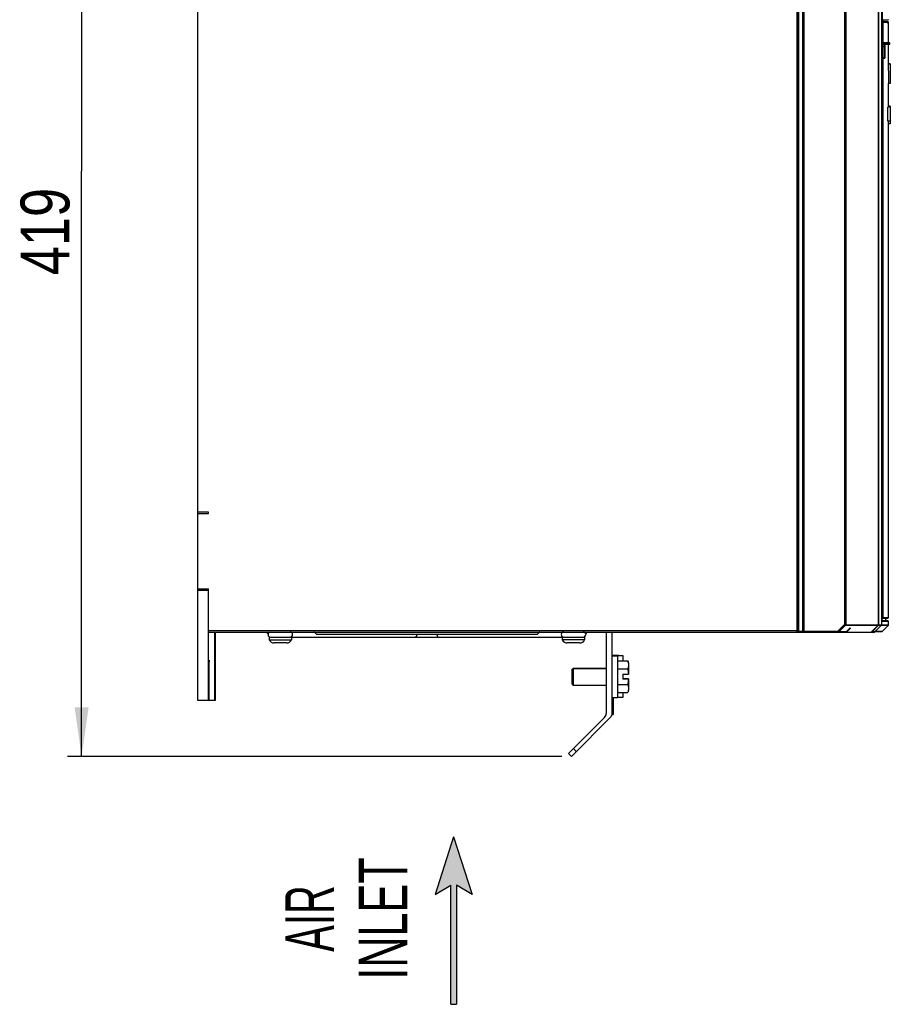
# Model space of a CAD drawing. Extents: x 0 to 420, y 0 to 297.
# Tile 12 of 37: x 135 to 198, y 114 to 184. Entities that reach past the tile are written whole.
import ezdxf
from ezdxf.enums import TextEntityAlignment as Align

# ---------------------------------------------------------------- set-up
doc = ezdxf.new("R2010")
doc.units = 0
doc.header["$LTSCALE"] = 23.1
doc.layers.get('0').update_dxf_attribs({"linetype": 'CONTINUOUS'})
doc.styles.get("Standard").update_dxf_attribs({"font": 'txt', "width": 0.8})
doc.styles.add('TEXTSTYLE_1', font='txt', dxfattribs={"width": 0.8})
doc.dimstyles.get("Standard").update_dxf_attribs({"dimtxt": 2.5, "dimasz": 2.5, "dimexe": 1.25, "dimexo": 0.625, "dimtad": 1, "dimcen": 2.5, "dimazin": 3, "dimtfac": 1, "dimtmove": 0, "dimatfit": 3})

# ---------------------------------------------------------------- blocks, each defined once
blk = doc.blocks.new('_FILLED')
at = {"color": 0, "linetype": 'BYBLOCK'}
blk.add_solid([(0, 0), (-1, 0.143), (-1, -0.143)], dxfattribs=at)
blk = doc.blocks.new('*D13')
at = {"color": 2, "linetype": 'CONTINUOUS'}
for p, q in [((147.472, 215.407), (138.861, 215.407)), ((139.861, 215.407), (139.861, 173.507)), ((139.861, 131.607), (139.861, 173.507)), ((174.263, 131.607), (138.861, 131.607))]:
    blk.add_line(p, q, dxfattribs=at)
at = {"color": 2, "linetype": 'CONTINUOUS', "xscale": 3.5, "yscale": 3.5, "zscale": 3.5}
for p, rotation in [((139.861, 215.407), 90), ((139.861, 131.607), 270)]:
    blk.add_blockref('_FILLED', p, dxfattribs=dict(at, rotation=rotation))
at = {"color": 5, "linetype": 'CONTINUOUS', "width": 0.8}
blk.add_text('419', height=3.5, rotation=90, dxfattribs=at).set_placement((138.986, 166.064))
blk = doc.blocks.new('ARROW_BL3', base_point=(166.513, 119.85))
at = {"color": 7, "linetype": 'CONTINUOUS'}
for p, q in [((166.513, 125.85), (165.197, 121.723)), ((166.513, 125.85), (167.83, 121.723)), ((165.197, 121.723), (166.314, 122.388)), ((166.314, 113.85), (166.314, 122.388)), ((166.713, 122.388), (166.713, 113.85)), ((167.83, 121.723), (166.713, 122.388)), ((166.314, 113.85), (166.713, 113.85))]:
    blk.add_line(p, q, dxfattribs=at)
for points in [[(165.197, 121.723), (166.513, 125.85), (166.314, 122.388)], [(166.314, 122.388), (166.513, 125.85), (166.713, 122.388)], [(166.513, 125.85), (167.83, 121.723), (166.713, 122.388)], [(166.314, 113.85), (166.314, 122.388), (166.713, 122.388)], [(166.713, 122.388), (166.713, 113.85), (166.314, 113.85)]]:
    blk.add_solid(points, dxfattribs=at)

msp = doc.modelspace()

# ---------------------------------------------------------------- linework, layer by layer
at = {"color": 9, "linetype": 'CONTINUOUS'}
for p, q in [((191.126, 140.507), (191.126, 210.507)), ((191.226, 210.457), (191.226, 140.557)), ((191.526, 140.557), (191.526, 210.457)), ((191.626, 140.507), (191.626, 210.507)), ((194.508, 210.456), (194.508, 141.049)), ((194.606, 210.407), (194.606, 141.028)), ((196.958, 210.407), (196.958, 141.028)), ((197.184, 141.028), (197.184, 210.507)), ((197.241, 184.227), (197.218, 184.227)), ((197.218, 141.257), (197.218, 184.227)), ((197.245, 184.357), (197.245, 184.207)), ((197.652, 184.157), (197.255, 184.157)), ((197.255, 184.157), (197.255, 141.557)), ((197.646, 184.188), (197.647, 184.18)), ((197.657, 183.907), (197.656, 183.959)), ((197.659, 183.852), (197.658, 183.864)), ((197.661, 183.747), (197.66, 183.782)), ((197.665, 183.621), (197.665, 183.625)), ((197.669, 183.497), (197.669, 183.504)), ((197.669, 183.485), (197.669, 183.496)), ((197.77, 182.687), (197.426, 182.687)), ((197.437, 182.627), (197.77, 182.627)), ((197.394, 182.407), (197.292, 182.407)), ((197.374, 182.407), (197.374, 181.627)), ((197.394, 182.407), (197.394, 181.631)), ((197.401, 182.307), (197.401, 182.321)), ((197.401, 182.307), (197.401, 182.307)), ((197.402, 182.373), (197.402, 182.378)), ((197.402, 182.343), (197.402, 182.347)), ((197.405, 182.443), (197.405, 182.446)), ((197.422, 182.595), (197.426, 182.609)), ((197.394, 181.631), (197.292, 181.631)), ((197.374, 181.627), (197.375, 181.619)), ((197.38, 181.608), (197.375, 181.607)), ((197.386, 181.608), (197.381, 181.607)), ((197.391, 181.61), (197.386, 181.608)), ((197.395, 181.613), (197.391, 181.61)), ((197.395, 181.627), (197.401, 181.627)), ((197.401, 181.631), (197.401, 181.631)), ((194.004, 140.557), (194.508, 141.049)), ((194.508, 141.049), (194.606, 141.028)), ((194.508, 141.049), (194.591, 140.993)), ((194.606, 141.028), (197.67, 141.028)), ((197.67, 141.257), (197.218, 141.257)), ((197.255, 141.557), (197.67, 141.557)), ((148.95, 140.607), (191.176, 140.607)), ((194.004, 140.557), (191.176, 140.557)), ((194.109, 140.522), (194.004, 140.557)), ((194.004, 140.507), (194.004, 140.557)), ((194.109, 140.522), (194.592, 140.993)), ((194.632, 140.522), (194.109, 140.522)), ((194.592, 140.993), (196.931, 140.993)), ((196.432, 140.51), (196.431, 140.509)), ((196.48, 140.522), (196.445, 140.522)), ((196.921, 140.983), (196.48, 140.522)), ((196.944, 140.993), (196.493, 140.522)), ((196.686, 140.522), (196.493, 140.522)), ((196.686, 140.522), (196.686, 140.522)), ((196.733, 140.562), (197.169, 140.993)), ((196.733, 140.562), (197.225, 140.562)), ((196.931, 140.993), (196.938, 141)), ((196.931, 140.992), (196.931, 140.993)), ((196.931, 140.993), (196.931, 140.992)), ((196.936, 140.991), (196.931, 140.992)), ((196.938, 141), (196.942, 141.009)), ((196.944, 140.993), (197.158, 140.993)), ((197.158, 140.993), (197.158, 140.993)), ((197.163, 140.999), (197.165, 140.997)), ((197.169, 140.993), (197.656, 140.993)), ((178.245, 138.807), (177.845, 138.807)), ((178.068, 138.82), (178.068, 138.815)), ((149.005, 137.807), (148.981, 137.807)), ((175.088, 132.171), (175.299, 131.961))]:
    msp.add_line(p, q, dxfattribs=at)
at = {"color": 7, "linetype": 'CONTINUOUS'}
for p, q in [((191.176, 140.557), (191.176, 210.457)), ((191.576, 210.457), (191.576, 140.557)), ((196.946, 141.028), (196.946, 210.407)), ((197.173, 210.407), (197.173, 141.028)), ((197.241, 184.225), (197.241, 210.467)), ((148.195, 149.089), (148.195, 201.925)), ((197.218, 184.223), (197.218, 184.227)), ((197.218, 141.264), (197.218, 184.223)), ((197.604, 184.207), (197.218, 184.207)), ((197.218, 184.204), (197.223, 184.202)), ((197.241, 184.357), (197.65, 184.357)), ((197.241, 184.225), (197.241, 184.227)), ((197.265, 184.357), (197.265, 184.207)), ((197.627, 184.203), (197.621, 184.205)), ((197.646, 184.188), (197.642, 184.192)), ((197.646, 184.188), (197.652, 184.178)), ((197.652, 184.178), (197.656, 184.168)), ((197.652, 184.142), (197.652, 184.159)), ((197.652, 184.157), (197.652, 184.159)), ((197.656, 183.959), (197.652, 184.142)), ((197.656, 184.168), (197.657, 184.159)), ((197.657, 184.151), (197.657, 184.159)), ((197.658, 184.077), (197.657, 184.151)), ((197.662, 183.867), (197.658, 184.077)), ((197.66, 183.782), (197.656, 183.959)), ((197.665, 183.625), (197.66, 183.782)), ((197.67, 183.498), (197.662, 183.867)), ((197.668, 183.527), (197.665, 183.625)), ((197.669, 183.496), (197.668, 183.527)), ((197.67, 183.478), (197.669, 183.496)), ((197.67, 183.476), (197.67, 183.498)), ((197.67, 182.707), (197.67, 183.477)), ((197.75, 182.707), (197.326, 182.707)), ((197.77, 182.627), (197.77, 182.687)), ((197.292, 181.631), (197.292, 182.407)), ((197.426, 182.607), (197.75, 182.607)), ((197.67, 181.179), (197.67, 182.607)), ((197.294, 181.607), (197.381, 181.607)), ((197.381, 181.607), (197.382, 181.607)), ((197.401, 181.63), (197.401, 181.631)), ((197.796, 181.179), (197.65, 181.179)), ((197.796, 181.185), (197.67, 181.185)), ((197.796, 181.185), (197.796, 179.779)), ((197.796, 179.779), (197.658, 179.779)), ((197.67, 178.115), (197.67, 179.779)), ((197.613, 177.099), (197.622, 178.099)), ((197.796, 178.099), (197.622, 178.099)), ((197.796, 178.115), (197.646, 178.115)), ((197.796, 178.174), (197.67, 178.174)), ((197.796, 178.174), (197.796, 177.099)), ((197.796, 177.099), (197.613, 177.099)), ((197.796, 177.082), (197.646, 177.082)), ((197.647, 177.082), (197.649, 176.903)), ((197.796, 177.099), (197.796, 176.903)), ((197.796, 176.903), (197.649, 176.903)), ((197.67, 141.557), (197.67, 176.903)), ((148.95, 149.089), (148.195, 149.089)), ((148.196, 135.607), (148.196, 149.089)), ((148.196, 148.989), (148.95, 148.989)), ((148.95, 148.989), (148.95, 149.089)), ((148.196, 143.597), (148.95, 143.597)), ((148.196, 143.497), (148.95, 143.497)), ((148.95, 140.592), (148.95, 143.597)), ((197.218, 141.507), (197.62, 141.507)), ((197.62, 141.307), (197.218, 141.307)), ((197.218, 141.264), (197.218, 141.257)), ((197.47, 141.307), (197.47, 141.507)), ((197.67, 141.028), (197.67, 141.257)), ((148.95, 140.562), (148.95, 140.592)), ((148.95, 140.537), (148.95, 140.562)), ((148.951, 140.507), (196.651, 140.507)), ((148.954, 135.607), (148.954, 140.507)), ((149.386, 140.507), (149.386, 135.607)), ((149.434, 140.507), (149.434, 135.607)), ((172.444, 140.327), (156.748, 140.327)), ((177.445, 140.507), (177.445, 134.674)), ((177.845, 140.507), (177.845, 134.59)), ((194.632, 140.522), (194.92, 140.804)), ((194.668, 140.507), (194.92, 140.754)), ((194.92, 140.804), (194.92, 140.754)), ((196.432, 140.51), (196.431, 140.509)), ((196.432, 140.51), (196.931, 140.992)), ((196.686, 140.522), (197.158, 140.993)), ((196.712, 140.547), (197.189, 140.547)), ((196.931, 140.992), (196.933, 140.995)), ((197.225, 140.562), (197.656, 140.993)), ((153.296, 140.147), (175.896, 140.147)), ((153.296, 140.147), (153.296, 139.947)), ((153.296, 139.947), (154.896, 139.947)), ((154.536, 139.727), (153.656, 139.727)), ((154.896, 140.147), (154.896, 139.947)), ((174.296, 140.147), (174.296, 139.947)), ((175.896, 139.947), (174.296, 139.947)), ((175.536, 139.727), (174.656, 139.727)), ((175.896, 140.147), (175.896, 139.947)), ((148.984, 138.25), (148.983, 138.137)), ((149.002, 138.25), (149, 138.345)), ((149.004, 138.137), (149.002, 138.25)), ((177.845, 138.828), (178.245, 138.828)), ((177.872, 138.814), (177.919, 138.815)), ((178.246, 138.819), (177.95, 138.82)), ((178.245, 138.828), (178.245, 138.821)), ((178.245, 138.821), (178.44, 138.82)), ((178.381, 138.815), (178.245, 138.814)), ((178.245, 138.814), (178.245, 135.807)), ((178.245, 138.437), (178.985, 138.437)), ((178.278, 138.816), (178.324, 138.817)), ((178.538, 138.816), (178.381, 138.815)), ((178.606, 138.816), (178.538, 138.816)), ((178.645, 138.818), (178.645, 138.437)), ((178.645, 138.457), (178.985, 138.457)), ((179.045, 138.272), (178.985, 138.437)), ((179.045, 138.292), (178.992, 138.439)), ((179.045, 138.292), (179.045, 137.487)), ((148.982, 137.944), (148.981, 135.607)), ((148.983, 138.137), (148.982, 137.944)), ((149.005, 137.944), (149.004, 138.137)), ((149.005, 135.607), (149.005, 137.944)), ((175.015, 137.848), (175.095, 137.928)), ((175.015, 137.827), (175.095, 137.907)), ((175.015, 136.787), (175.015, 137.848)), ((175.095, 137.928), (177.445, 137.928)), ((175.095, 136.707), (175.095, 137.928)), ((175.095, 137.907), (177.445, 137.907)), ((178.245, 137.872), (178.985, 137.872)), ((175.015, 136.787), (175.095, 136.707)), ((178.645, 137.487), (179.045, 137.487)), ((178.645, 137.487), (178.645, 137.127)), ((179.045, 137.148), (178.645, 137.148)), ((179.045, 137.127), (178.645, 137.127)), ((179.034, 137.148), (179.033, 137.127)), ((179.045, 137.148), (179.045, 136.343)), ((175.095, 136.707), (177.445, 136.707)), ((178.245, 136.743), (178.985, 136.743)), ((178.245, 136.178), (178.985, 136.178)), ((178.645, 136.178), (178.645, 135.818)), ((179.045, 136.343), (178.985, 136.178)), ((149.434, 135.607), (148.196, 135.607)), ((178.245, 135.807), (177.845, 135.807)), ((177.845, 135.797), (177.945, 135.797)), ((177.945, 135.797), (177.945, 134.597)), ((178.381, 135.815), (178.245, 135.814)), ((178.538, 135.816), (178.381, 135.815)), ((178.606, 135.816), (178.538, 135.816)), ((174.733, 131.819), (177.327, 134.39)), ((174.945, 131.607), (177.787, 134.449)), ((177.845, 134.597), (177.945, 134.597)), ((174.733, 131.819), (174.945, 131.607))]:
    msp.add_line(p, q, dxfattribs=at)
for points in [[(197.223, 184.207), (197.228, 184.208), (197.231, 184.209), (197.234, 184.211), (197.237, 184.213), (197.238, 184.216), (197.24, 184.219), (197.24, 184.221), (197.241, 184.224), (197.241, 184.225)], [(197.223, 184.202), (197.23, 184.198), (197.236, 184.193), (197.242, 184.187), (197.246, 184.182), (197.25, 184.176), (197.252, 184.17), (197.254, 184.163), (197.255, 184.157)], [(197.604, 184.207), (197.61, 184.207), (197.617, 184.205), (197.623, 184.203), (197.628, 184.2), (197.633, 184.197), (197.638, 184.193), (197.642, 184.188)], [(197.621, 184.205), (197.615, 184.207), (197.608, 184.207)], [(197.642, 184.192), (197.638, 184.197), (197.633, 184.2), (197.627, 184.203)], [(197.652, 184.159), (197.651, 184.168), (197.648, 184.178), (197.642, 184.188)], [(197.292, 182.407), (197.292, 182.443), (197.293, 182.479), (197.294, 182.513), (197.296, 182.546), (197.298, 182.577), (197.3, 182.606), (197.303, 182.631), (197.307, 182.654), (197.31, 182.673), (197.314, 182.688), (197.318, 182.698), (197.322, 182.705), (197.326, 182.707)], [(197.401, 181.631), (197.401, 182.321), (197.402, 182.347), (197.402, 182.373), (197.403, 182.398), (197.404, 182.421)], [(197.404, 182.421), (197.405, 182.443), (197.406, 182.464), (197.408, 182.484), (197.409, 182.502), (197.411, 182.518), (197.412, 182.533), (197.414, 182.547), (197.416, 182.56), (197.417, 182.571), (197.419, 182.58), (197.421, 182.589), (197.423, 182.596), (197.424, 182.602), (197.426, 182.607), (197.427, 182.61), (197.428, 182.612), (197.428, 182.612)], [(197.294, 181.607), (197.294, 181.608), (197.293, 181.61), (197.293, 181.612), (197.292, 181.616), (197.292, 181.621), (197.292, 181.626), (197.292, 181.631)], [(197.382, 181.607), (197.386, 181.608), (197.389, 181.609)], [(197.389, 181.609), (197.392, 181.61), (197.394, 181.612), (197.396, 181.614), (197.398, 181.616), (197.399, 181.619), (197.4, 181.621), (197.401, 181.624), (197.401, 181.626), (197.401, 181.628), (197.401, 181.63)], [(197.65, 181.179), (197.655, 180.246), (197.658, 179.779)], [(197.646, 178.115), (197.645, 178.113), (197.645, 178.109), (197.644, 178.101), (197.644, 178.099)], [(197.644, 177.099), (197.644, 177.097), (197.645, 177.089), (197.645, 177.084), (197.646, 177.082)], [(196.946, 141.028), (196.945, 141.019), (196.943, 141.01)], [(197.158, 140.993), (197.164, 141), (197.169, 141.009), (197.172, 141.018), (197.173, 141.028)], [(197.218, 141.511), (197.223, 141.513), (197.23, 141.517), (197.236, 141.522), (197.242, 141.527), (197.246, 141.533), (197.25, 141.539), (197.252, 141.545), (197.254, 141.551), (197.255, 141.557)], [(148.951, 140.507), (148.951, 140.508), (148.951, 140.512), (148.951, 140.518), (148.95, 140.526), (148.95, 140.537)], [(156.605, 140.435), (156.591, 140.452), (156.576, 140.468), (156.56, 140.481), (156.544, 140.492), (156.527, 140.501), (156.51, 140.506), (156.492, 140.507)], [(156.748, 140.327), (156.73, 140.329), (156.712, 140.335), (156.694, 140.344), (156.678, 140.356), (156.662, 140.37), (156.647, 140.386), (156.633, 140.402), (156.605, 140.435)], [(172.558, 140.401), (172.544, 140.385), (172.529, 140.369), (172.513, 140.355), (172.497, 140.343), (172.48, 140.335), (172.462, 140.329), (172.444, 140.327)], [(172.699, 140.507), (172.681, 140.505), (172.664, 140.5), (172.646, 140.491), (172.63, 140.48), (172.614, 140.466), (172.599, 140.45), (172.585, 140.434), (172.558, 140.401)], [(194.632, 140.522), (194.626, 140.517), (194.619, 140.513), (194.611, 140.51), (194.604, 140.508), (194.596, 140.507)], [(196.428, 140.507), (196.429, 140.507), (196.43, 140.508), (196.431, 140.509)], [(196.651, 140.507), (196.661, 140.508), (196.67, 140.511), (196.679, 140.516), (196.686, 140.522)], [(196.943, 141.01), (196.938, 141.001), (196.933, 140.995)], [(148.993, 138.487), (148.993, 138.486), (148.991, 138.479), (148.99, 138.466), (148.989, 138.445), (148.988, 138.418), (148.987, 138.384), (148.986, 138.345), (148.984, 138.25)], [(149, 138.345), (149, 138.384), (148.998, 138.418), (148.997, 138.445), (148.996, 138.466), (148.995, 138.479), (148.994, 138.486), (148.993, 138.487)], [(177.845, 138.813), (177.848, 138.814), (177.857, 138.814), (177.872, 138.814)], [(177.95, 138.82), (177.893, 138.821), (177.872, 138.821), (177.857, 138.821), (177.848, 138.822), (177.846, 138.822)], [(177.919, 138.815), (178.118, 138.815), (178.278, 138.816)], [(178.345, 138.818), (178.345, 138.818), (178.338, 138.818), (178.324, 138.818), (178.304, 138.819), (178.246, 138.819)], [(178.324, 138.817), (178.338, 138.817), (178.345, 138.817), (178.345, 138.818)], [(178.44, 138.82), (178.576, 138.819), (178.606, 138.819), (178.628, 138.818), (178.641, 138.818), (178.645, 138.818)], [(178.645, 138.818), (178.641, 138.817), (178.628, 138.817), (178.606, 138.816)], [(178.985, 138.457), (179.007, 138.393), (179.02, 138.341)], [(178.985, 138.437), (179.007, 138.372), (179.023, 138.31)], [(179.023, 138.31), (179.034, 138.248), (179.04, 138.185), (179.04, 138.123), (179.034, 138.061), (179.023, 137.999), (179.007, 137.936), (178.985, 137.872)], [(178.985, 137.872), (179.002, 137.773), (179.016, 137.677), (179.027, 137.582), (179.034, 137.487)], [(179.034, 137.127), (179.027, 137.032), (179.016, 136.937), (179.002, 136.841), (178.985, 136.743)], [(178.985, 136.743), (179.007, 136.678), (179.023, 136.616), (179.034, 136.554), (179.04, 136.491), (179.04, 136.429), (179.034, 136.367), (179.023, 136.305), (179.007, 136.242), (178.985, 136.178)], [(178.645, 135.818), (178.641, 135.817), (178.628, 135.817), (178.606, 135.816)]]:
    msp.add_lwpolyline(points, dxfattribs=at)
at = {"color": 9, "linetype": 'CONTINUOUS'}
for points in [[(197.67, 183.476), (197.67, 183.475), (197.67, 183.475), (197.669, 183.485)], [(197.406, 182.707), (197.403, 182.705), (197.399, 182.699), (197.395, 182.688), (197.392, 182.673), (197.388, 182.654), (197.385, 182.631), (197.383, 182.606), (197.38, 182.577), (197.378, 182.546), (197.377, 182.513), (197.375, 182.479), (197.375, 182.443), (197.374, 182.407)], [(197.426, 182.687), (197.422, 182.685), (197.419, 182.679), (197.415, 182.669), (197.412, 182.655), (197.408, 182.637), (197.405, 182.617), (197.402, 182.593), (197.4, 182.566), (197.398, 182.537), (197.396, 182.506), (197.395, 182.474), (197.395, 182.441), (197.394, 182.407)], [(197.426, 182.687), (197.426, 182.692), (197.424, 182.697), (197.42, 182.701), (197.416, 182.705), (197.411, 182.707), (197.406, 182.707)], [(197.426, 182.609), (197.429, 182.619), (197.433, 182.625), (197.437, 182.627)], [(197.437, 182.627), (197.437, 182.622), (197.435, 182.617), (197.431, 182.613), (197.427, 182.61), (197.427, 182.61)], [(197.403, 182.398), (197.403, 182.412), (197.404, 182.421)], [(197.406, 182.464), (197.407, 182.477), (197.408, 182.484)], [(197.409, 182.502), (197.409, 182.506), (197.412, 182.533), (197.412, 182.533)], [(197.414, 182.547), (197.415, 182.557), (197.418, 182.578), (197.422, 182.595)], [(197.375, 181.619), (197.375, 181.615), (197.375, 181.611), (197.375, 181.608), (197.375, 181.607)], [(197.395, 181.627), (197.394, 181.622), (197.392, 181.617), (197.389, 181.613), (197.385, 181.61), (197.38, 181.608)], [(197.394, 181.631), (197.394, 181.631), (197.394, 181.63), (197.394, 181.629), (197.394, 181.629), (197.395, 181.628), (197.395, 181.627), (197.395, 181.627)], [(197.401, 181.627), (197.4, 181.622), (197.398, 181.617), (197.395, 181.613)], [(197.401, 181.627), (197.401, 181.627), (197.401, 181.627), (197.401, 181.628), (197.401, 181.628), (197.401, 181.629), (197.401, 181.63), (197.401, 181.631)], [(194.606, 141.028), (194.605, 141.019), (194.602, 141.009), (194.597, 141.001), (194.591, 140.993)], [(194.606, 141.028), (194.605, 141.018), (194.603, 141.009), (194.598, 141), (194.592, 140.993)], [(196.942, 141.009), (196.945, 141.018), (196.946, 141.028)], [(196.958, 141.028), (196.957, 141.018), (196.955, 141.009)], [(197.18, 141.009), (197.183, 141.018), (197.184, 141.028)], [(154.849, 140.503), (154.867, 140.495), (154.878, 140.487)], [(163.875, 140.327), (163.873, 140.3), (163.869, 140.274), (163.862, 140.249), (163.853, 140.226), (163.841, 140.205), (163.827, 140.187), (163.811, 140.171), (163.794, 140.16), (163.776, 140.152), (163.757, 140.148), (163.747, 140.147)], [(165.317, 140.327), (165.319, 140.3), (165.323, 140.274), (165.33, 140.249), (165.339, 140.226), (165.351, 140.205), (165.365, 140.187), (165.381, 140.171), (165.398, 140.16), (165.416, 140.152), (165.435, 140.148), (165.444, 140.147)], [(174.371, 140.507), (174.362, 140.507), (174.343, 140.503), (174.325, 140.495), (174.312, 140.486)], [(191.226, 140.557), (191.225, 140.552), (191.224, 140.547), (191.221, 140.541), (191.216, 140.536), (191.211, 140.531), (191.203, 140.526), (191.194, 140.521), (191.184, 140.517), (191.172, 140.513), (191.158, 140.51), (191.143, 140.508), (191.126, 140.507)], [(191.626, 140.507), (191.609, 140.508), (191.594, 140.51), (191.58, 140.513), (191.568, 140.516), (191.558, 140.521), (191.549, 140.525), (191.541, 140.531), (191.535, 140.536), (191.531, 140.541), (191.528, 140.547), (191.526, 140.552), (191.526, 140.557)], [(194.075, 140.507), (194.084, 140.508), (194.094, 140.511), (194.102, 140.516), (194.109, 140.522)], [(194.591, 140.993), (194.592, 140.993), (194.592, 140.993)], [(196.457, 140.507), (196.464, 140.508), (196.469, 140.511), (196.475, 140.516), (196.48, 140.522)], [(196.493, 140.522), (196.485, 140.516), (196.476, 140.511), (196.467, 140.508), (196.457, 140.507)], [(196.48, 140.522), (196.485, 140.521), (196.489, 140.521), (196.493, 140.522)], [(196.715, 140.55), (196.717, 140.551), (196.725, 140.556), (196.733, 140.562)], [(196.73, 140.565), (196.732, 140.564), (196.733, 140.562)], [(196.944, 140.993), (196.94, 140.991), (196.936, 140.991)], [(196.955, 141.009), (196.95, 141), (196.944, 140.993)], [(197.165, 140.997), (197.168, 140.994), (197.169, 140.993)], [(197.169, 140.993), (197.176, 141), (197.18, 141.009)], [(154.878, 140.167), (154.867, 140.16), (154.849, 140.152), (154.83, 140.148), (154.821, 140.147)], [(174.312, 140.169), (174.325, 140.16), (174.343, 140.152), (174.362, 140.148), (174.371, 140.147)]]:
    msp.add_lwpolyline(points, dxfattribs=at)
at = {"color": 7, "linetype": 'CONTINUOUS'}
for centre, radius, start, end in [((197.65, 184.377), 0.02, 270, 360), ((197.75, 182.687), 0.02, 0, 90), ((197.75, 182.627), 0.02, 270, 360), ((197.62, 141.557), 0.05, 270, 360), ((197.62, 141.257), 0.05, 0, 90), ((197.62, 141.028), 0.05, 315, 360), ((153.316, 140.507), 0.18, 180, 237.01014), ((153.395, 140.327), 0.18, 98.18182, 270), ((154.796, 140.327), 0.18, 270, 90), ((174.396, 140.327), 0.18, 90, 270), ((175.796, 140.327), 0.18, 270, 89.01268), ((175.876, 140.507), 0.18, 302.79883, 360), ((191.126, 140.557), 0.05, 270, 360), ((191.626, 140.557), 0.05, 180, 270), ((197.189, 140.597), 0.05, 270, 315), ((153.656, 140.132), 0.405, 207.14087, 270), ((154.536, 140.132), 0.405, 270, 332.85913), ((174.656, 140.132), 0.405, 207.14087, 270), ((175.536, 140.132), 0.405, 270, 332.85913), ((177.045, 134.674), 0.4, 314.74255, 360), ((177.645, 134.59), 0.2, 315, 360)]:
    msp.add_arc(centre, radius, start, end, dxfattribs=at)

# ---------------------------------------------------------------- block references
at = {"color": 2, "linetype": 'CONTINUOUS'}
msp.add_blockref('ARROW_BL3', (166.513, 119.85), dxfattribs=at)

# ---------------------------------------------------------------- texts
at = {"color": 5, "linetype": 'CONTINUOUS', "style": 'TEXTSTYLE_1'}
for s, width, p in [('INLET', 0.66, (163.201, 119.994)), ('AIR', 0.611111, (157.951, 119.994))]:
    msp.add_text(s, height=3.5, rotation=90, dxfattribs=dict(at, width=width)).set_placement(p, align=Align.CENTER)

# ---------------------------------------------------------------- dimensions: what is measured, and where the dimension line sits
at = {"color": 2, "linetype": 'CONTINUOUS'}
dim = msp.add_linear_dim(base=(139.861, 131.607), p1=(147.472, 215.407), p2=(174.263, 131.607), angle=270, dimstyle='Standard', dxfattribs=at)
dim.commit()
dim.dimension.update_dxf_attribs({"geometry": '*D13', "text_midpoint": (137.236, 170.264), "dimtype": 128})

doc.saveas('drawing.dxf')
